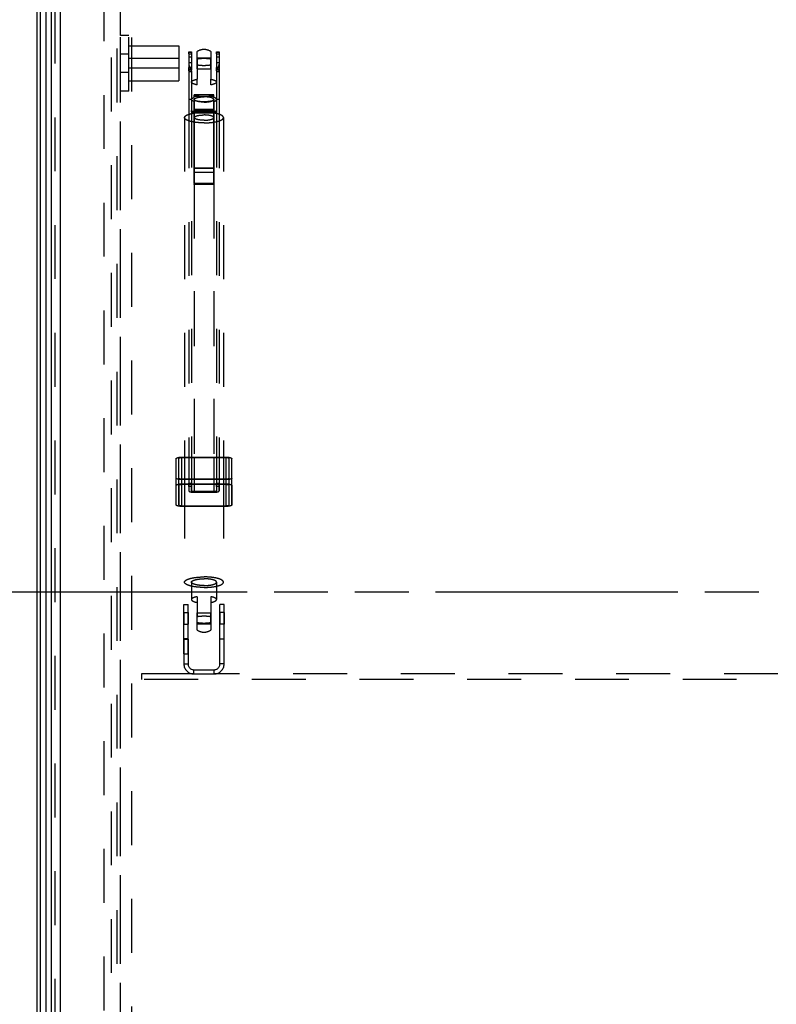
# Model space of a CAD drawing. Header units: millimetres. Extents: x 0 to 4200, y 0 to 5940.
# Tile 4 of 9: x 845 to 1389, y 3344 to 4052. Entities that reach past the tile are written whole.
import ezdxf

# ---------------------------------------------------------------- set-up
doc = ezdxf.new("R2010")
doc.units = ezdxf.units.MM
doc.header["$LTSCALE"] = 387.2
doc.linetypes.add('HIDDEN', pattern=[0.2, 0.1, -0.1])
doc.linetypes.add('PHANTOM', pattern=[0.8, 0.45, -0.05, 0.1, -0.05, 0.1, -0.05])
doc.layers.get('0').update_dxf_attribs({"linetype": 'CONTINUOUS'})
doc.layers.add('DEFAULT_2', color=8, linetype='HIDDEN')
doc.layers.add('HATCHING_BL0', color=7, linetype='CONTINUOUS')

# ---------------------------------------------------------------- blocks, each defined once
blk = doc.blocks.new('HATCHING_BL0', base_point=(1432.44, 3501.44))
at = {"layer": 'HATCHING_BL0', "color": 7, "linetype": 'PHANTOM'}
blk.add_line((834.35, 3640.25), (2030.54, 3640.25), dxfattribs=at)

msp = doc.modelspace()

# ---------------------------------------------------------------- linework, layer by layer
at = {"color": 7, "linetype": 'Continuous'}
for p, q in [((857.55, 3082.75), (857.55, 4197.75)), ((860.05, 3082.75), (860.05, 4197.75)), ((867.55, 4184.75), (867.55, 3090.75))]:
    msp.add_line(p, q, dxfattribs=at)
at = {"color": 9, "linetype": 'Continuous'}
for p, q in [((874.28, 3094.48), (874.28, 4181.02)), ((863.99, 3086.69), (863.99, 4166.75))]:
    msp.add_line(p, q, dxfattribs=at)
at = {"layer": 'DEFAULT_2', "color": 8, "linetype": 'HIDDEN'}
for p, q in [((863.99, 3086.69), (863.99, 4193.81)), ((870.55, 3090.75), (870.55, 4184.75)), ((874.28, 3094.48), (874.28, 4181.02)), ((857.55, 3114), (857.55, 4166.5)), ((860.05, 3114), (860.05, 4166.5)), ((905.55, 4152.25), (905.55, 3128.25)), ((911.11, 3133.81), (911.11, 4146.69)), ((911.11, 3133.81), (911.11, 4146.69)), ((915.05, 3140.25), (915.05, 4140.25)), ((915.05, 3140.25), (915.05, 4140.25)), ((917.55, 3140.25), (917.55, 4140.25)), ((917.55, 4040.25), (917.55, 4140.25)), ((925.55, 3148.25), (925.55, 4132.25)), ((917.55, 4000.25), (917.55, 4040.25)), ((923.55, 4040.25), (917.55, 4040.25)), ((923.55, 4000.25), (923.55, 4040.25)), ((923.55, 4007.75), (923.55, 4032.75)), ((923.55, 4032.75), (959.55, 4032.75)), ((959.55, 4032.75), (959.55, 4023.7)), ((923.55, 4026.75), (917.55, 4026.75)), ((917.55, 4020.25), (917.55, 4026.75)), ((923.55, 4020.25), (923.55, 4026.75)), ((923.55, 4016.8), (923.55, 4023.7)), ((959.55, 4023.7), (923.55, 4023.7)), ((959.55, 4023.7), (959.55, 4016.8)), ((959.55, 4023.7), (959.55, 4016.8)), ((966.55, 4028.42), (968.55, 4028.42)), ((966.55, 4026.96), (966.55, 4028.42)), ((966.55, 4028.34), (968.55, 4028.34)), ((966.55, 4026.96), (966.55, 4019.64)), ((966.55, 4026.96), (968.55, 4026.96)), ((968.55, 4024.75), (966.55, 4024.75)), ((966.55, 4024.75), (966.55, 4019.64)), ((968.55, 4028.42), (968.55, 4026.96)), ((968.55, 4026.96), (968.55, 4017.33)), ((968.55, 4024.75), (968.55, 4019.04)), ((972.55, 4024.25), (972.55, 4028.7)), ((972.55, 4024.25), (982.55, 4024.25)), ((972.55, 4024.1), (972.55, 4024.25)), ((972.55, 4024.24), (972.55, 4024.25)), ((972.55, 4024.1), (972.55, 4024.24)), ((972.55, 4023.24), (972.55, 4024.1)), ((972.55, 4023.24), (972.55, 4024.1)), ((972.55, 4016.25), (972.55, 4023.24)), ((972.55, 4023.24), (972.55, 4008.79)), ((982.55, 4028.7), (982.55, 4024.25)), ((982.55, 4024.25), (982.55, 4024.24)), ((982.55, 4024.1), (982.55, 4024.25)), ((982.55, 4024.24), (982.55, 4024.1)), ((982.55, 4023.24), (982.55, 4024.1)), ((982.55, 4024.1), (982.55, 4023.24)), ((982.55, 4016.25), (982.55, 4023.24)), ((982.55, 4023.24), (982.55, 4008.79)), ((986.55, 4028.42), (988.55, 4028.42)), ((986.55, 4026.96), (986.55, 4028.42)), ((986.55, 4028.34), (988.55, 4028.34)), ((986.55, 4026.96), (986.55, 4017.33)), ((986.55, 4026.96), (988.55, 4026.96)), ((988.55, 4024.75), (986.55, 4024.75)), ((986.55, 4024.75), (986.55, 4019.04)), ((988.55, 4028.42), (988.55, 4026.96)), ((988.55, 4026.96), (988.55, 4019.64)), ((988.55, 4024.75), (988.55, 4019.64)), ((917.55, 4013.75), (917.55, 4020.25)), ((923.55, 4013.75), (923.55, 4020.25)), ((959.55, 4016.8), (923.55, 4016.8)), ((959.55, 4016.8), (959.55, 4007.75)), ((968.55, 4020.51), (966.55, 4020.51)), ((966.55, 4019.64), (966.55, 4019.04)), ((966.55, 4019.64), (966.55, 4019.04)), ((966.55, 4019.64), (966.55, 4017.33)), ((966.55, 4019.04), (966.55, 4017.33)), ((966.55, 4019.04), (966.55, 4017.33)), ((966.55, 4017.33), (966.55, 4015.75)), ((966.55, 4017.33), (966.55, 4015.75)), ((966.55, 4014.86), (966.55, 4017.33)), ((968.55, 4017.33), (966.55, 4017.33)), ((968.55, 4015.75), (966.55, 4015.75)), ((966.55, 4015.75), (966.55, 4014.86)), ((968.55, 4019.04), (968.55, 4017.33)), ((968.55, 4017.33), (968.55, 4015.75)), ((968.55, 4014.86), (968.55, 4017.33)), ((972.55, 4016.25), (982.55, 4016.25)), ((988.55, 4020.51), (986.55, 4020.51)), ((986.55, 4019.04), (986.55, 4017.33)), ((986.55, 4017.33), (986.55, 4015.75)), ((986.55, 4014.86), (986.55, 4017.33)), ((988.55, 4017.33), (986.55, 4017.33)), ((988.55, 4015.75), (986.55, 4015.75)), ((988.55, 4019.64), (988.55, 4019.04)), ((988.55, 4019.64), (988.55, 4017.33)), ((988.55, 4019.64), (988.55, 4019.04)), ((988.55, 4019.04), (988.55, 4017.33)), ((988.55, 4019.04), (988.55, 4017.33)), ((988.55, 4017.33), (988.55, 4015.75)), ((988.55, 4014.86), (988.55, 4017.33)), ((988.55, 4017.33), (988.55, 4015.75)), ((988.55, 4015.75), (988.55, 4014.86)), ((923.55, 4013.75), (917.55, 4013.75)), ((966.55, 4014.86), (966.55, 4014.32)), ((966.55, 4014.86), (966.55, 4014.32)), ((966.55, 4014.86), (968.55, 4014.86)), ((966.55, 4014.32), (966.55, 3994.59)), ((966.55, 4014.32), (966.55, 3994.59)), ((966.55, 4014.32), (968.55, 4014.32)), ((968.55, 4014.86), (968.55, 4014.32)), ((968.55, 4014.32), (968.55, 4006.77)), ((972.55, 4004.75), (972.55, 4008.79)), ((982.55, 4004.75), (982.55, 4008.79)), ((986.55, 4014.86), (986.55, 4014.32)), ((986.55, 4014.86), (988.55, 4014.86)), ((986.55, 4014.32), (986.55, 4006.77)), ((986.55, 4014.32), (988.55, 4014.32)), ((988.55, 4014.86), (988.55, 4014.32)), ((988.55, 4014.86), (988.55, 4014.32)), ((988.55, 4014.32), (988.55, 3994.59)), ((988.55, 4014.32), (988.55, 3994.59)), ((923.55, 4007.75), (959.55, 4007.75)), ((968.55, 4006.77), (968.55, 3994.59)), ((968.55, 4006.77), (968.55, 3994.59)), ((986.55, 4006.77), (986.55, 3994.59)), ((986.55, 4006.77), (986.55, 3994.59)), ((917.55, 3320.25), (917.55, 4000.25)), ((923.55, 4000.25), (917.55, 4000.25)), ((966.55, 3994.59), (966.55, 3983.55)), ((966.55, 3994.59), (966.55, 3983.55)), ((966.55, 3994.59), (968.55, 3994.59)), ((968.55, 3994.59), (968.55, 3994.26)), ((968.55, 3994.59), (968.55, 3994.26)), ((968.55, 3994.26), (968.55, 3986.27)), ((977.55, 3997.65), (970.55, 3997.65)), ((970.55, 3996.69), (970.55, 3997.65)), ((970.55, 3995.78), (970.55, 3996.69)), ((970.55, 3996.69), (984.55, 3996.69)), ((970.55, 3994.26), (970.55, 3992.73)), ((970.55, 3993.69), (970.55, 3992.73)), ((984.55, 3997.65), (977.55, 3997.65)), ((984.55, 3996.69), (984.55, 3997.65)), ((984.55, 3995.78), (984.55, 3996.69)), ((984.55, 3994.26), (984.55, 3992.73)), ((984.55, 3993.69), (984.55, 3992.73)), ((986.55, 3994.59), (986.55, 3994.26)), ((986.55, 3994.59), (986.55, 3994.26)), ((986.55, 3994.59), (988.55, 3994.59)), ((986.55, 3994.26), (986.55, 3986.27)), ((988.55, 3994.59), (988.55, 3983.55)), ((988.55, 3994.59), (988.55, 3983.55)), ((970.55, 3992.73), (970.55, 3985.73)), ((970.55, 3986.04), (970.55, 3992.73)), ((984.55, 3987.01), (970.55, 3987.01)), ((984.55, 3992.73), (984.55, 3985.73)), ((984.55, 3986.04), (984.55, 3992.73)), ((984.55, 3986.04), (984.55, 3987.01)), ((963.55, 3981.21), (963.55, 3737.05)), ((966.55, 3983.55), (966.55, 3737.05)), ((966.55, 3983.55), (966.55, 3737.05)), ((968.55, 3985.33), (968.55, 3986.27)), ((968.55, 3986.27), (968.55, 3984.11)), ((968.55, 3986.27), (968.55, 3984.11)), ((968.55, 3984.11), (968.55, 3737.05)), ((968.55, 3984.11), (968.55, 3737.05)), ((970.55, 3986.04), (970.55, 3985.75)), ((984.55, 3986.04), (970.55, 3986.04)), ((970.55, 3985.75), (970.55, 3985.73)), ((970.55, 3985.73), (970.55, 3984.49)), ((970.55, 3985.73), (970.55, 3984.8)), ((984.55, 3985.73), (970.55, 3985.73)), ((970.55, 3985.73), (970.55, 3984.8)), ((970.55, 3985.19), (970.55, 3942.02)), ((970.55, 3985.19), (984.55, 3985.19)), ((970.55, 3984.8), (970.55, 3984.52)), ((970.55, 3984.49), (970.55, 3984.8)), ((973.17, 3984.8), (970.55, 3984.8)), ((970.55, 3984.8), (970.55, 3984.49)), ((984.55, 3984.52), (970.55, 3984.52)), ((970.55, 3984.49), (970.55, 3981.21)), ((970.55, 3981.21), (970.55, 3984.49)), ((970.55, 3984.49), (970.55, 3981.21)), ((970.55, 3944.85), (970.55, 3981.21)), ((970.55, 3981.21), (970.55, 3944.85)), ((981.93, 3984.8), (973.17, 3984.8)), ((984.55, 3984.8), (981.93, 3984.8)), ((984.55, 3986.04), (984.55, 3985.75)), ((984.55, 3985.75), (984.55, 3985.73)), ((984.55, 3985.73), (984.55, 3984.49)), ((984.55, 3985.73), (984.55, 3984.8)), ((984.55, 3985.73), (984.55, 3984.8)), ((984.55, 3985.19), (984.55, 3942.02)), ((984.55, 3984.49), (984.55, 3984.8)), ((984.55, 3984.8), (984.55, 3984.49)), ((984.55, 3984.49), (984.55, 3981.21)), ((984.55, 3981.21), (984.55, 3984.49)), ((984.55, 3984.49), (984.55, 3981.21)), ((984.55, 3944.85), (984.55, 3981.21)), ((984.55, 3981.21), (984.55, 3944.85)), ((986.55, 3985.33), (986.55, 3986.27)), ((986.55, 3986.27), (986.55, 3984.11)), ((986.55, 3986.27), (986.55, 3984.11)), ((986.55, 3984.11), (986.55, 3737.05)), ((986.55, 3984.11), (986.55, 3737.05)), ((988.55, 3983.55), (988.55, 3737.05)), ((988.55, 3983.55), (988.55, 3737.05)), ((991.55, 3981.21), (991.55, 3737.05)), ((984.55, 3944.85), (970.55, 3944.85)), ((970.55, 3942.02), (970.55, 3944.85)), ((970.55, 3944.57), (970.55, 3944.85)), ((970.55, 3944.85), (970.55, 3944.57)), ((984.55, 3944.57), (970.55, 3944.57)), ((970.55, 3944.57), (970.55, 3942.02)), ((984.55, 3942.02), (984.55, 3944.85)), ((984.55, 3944.57), (984.55, 3944.85)), ((984.55, 3944.85), (984.55, 3944.57)), ((984.55, 3944.57), (984.55, 3942.02)), ((970.55, 3934.26), (970.55, 3942.02)), ((970.55, 3942.02), (984.55, 3942.02)), ((970.55, 3942.02), (970.55, 3934.26)), ((984.55, 3934.26), (984.55, 3942.02)), ((984.55, 3942.02), (984.55, 3933.9)), ((970.55, 3934.26), (970.55, 3933.9)), ((970.55, 3934.26), (970.55, 3934.01)), ((970.55, 3934.26), (970.55, 3934.01)), ((970.55, 3934.01), (970.55, 3933.9)), ((970.55, 3934.01), (970.55, 3933.9)), ((970.55, 3933.9), (970.55, 3721.38)), ((984.55, 3933.9), (970.55, 3933.9)), ((970.55, 3933.79), (970.55, 3933.9)), ((970.55, 3933.9), (970.55, 3933.73)), ((970.55, 3933.9), (970.55, 3933.73)), ((970.55, 3933.68), (970.55, 3933.79)), ((984.55, 3933.73), (970.55, 3933.73)), ((970.55, 3933.73), (970.55, 3933.01)), ((970.55, 3933.01), (970.55, 3933.68)), ((984.55, 3933.01), (970.55, 3933.01)), ((970.55, 3933.01), (970.55, 3737.05)), ((984.55, 3934.26), (984.55, 3933.9)), ((984.55, 3933.9), (984.55, 3721.38)), ((984.55, 3933.01), (984.55, 3933.9)), ((984.55, 3933.9), (984.55, 3933.01)), ((984.55, 3933.01), (984.55, 3737.05)), ((957.55, 3716.71), (957.55, 3735.97)), ((959.55, 3716.71), (959.55, 3735.97)), ((961.55, 3737.05), (993.55, 3737.05)), ((961.55, 3717.79), (961.55, 3737.05)), ((961.55, 3717.25), (961.55, 3736.51)), ((993.55, 3736.51), (961.55, 3736.51)), ((963.55, 3737.05), (963.55, 3717.25)), ((966.55, 3737.05), (966.55, 3718.27)), ((966.55, 3737.05), (966.55, 3718.27)), ((968.55, 3737.05), (968.55, 3718.27)), ((968.55, 3737.05), (968.55, 3718.27)), ((970.55, 3737.05), (970.55, 3721.38)), ((984.55, 3737.05), (984.55, 3721.38)), ((986.55, 3737.05), (986.55, 3718.27)), ((986.55, 3737.05), (986.55, 3718.27)), ((988.55, 3737.05), (988.55, 3718.27)), ((988.55, 3737.05), (988.55, 3718.27)), ((991.55, 3737.05), (991.55, 3717.25)), ((993.55, 3717.79), (993.55, 3737.05)), ((993.55, 3717.25), (993.55, 3736.51)), ((995.55, 3716.71), (995.55, 3735.97)), ((997.55, 3716.71), (997.55, 3735.97)), ((957.55, 3716.71), (957.55, 3721.92)), ((959.55, 3716.71), (959.55, 3721.92)), ((961.55, 3721.38), (963.55, 3721.38)), ((961.55, 3717.25), (961.55, 3721.38)), ((961.55, 3701.58), (961.55, 3720.84)), ((993.55, 3720.84), (961.55, 3720.84)), ((961.55, 3717.79), (993.55, 3717.79)), ((963.55, 3721.38), (966.55, 3721.38)), ((966.55, 3721.38), (968.55, 3721.38)), ((966.55, 3718.27), (966.55, 3717.25)), ((966.55, 3717.25), (966.55, 3718.27)), ((966.55, 3718.27), (968.55, 3718.27)), ((968.55, 3721.38), (970.55, 3721.38)), ((968.55, 3717.25), (968.55, 3718.27)), ((968.55, 3718.27), (968.55, 3717.25)), ((970.55, 3721.38), (984.55, 3721.38)), ((970.55, 3721.38), (970.55, 3717.25)), ((970.55, 3721.38), (970.55, 3717.25)), ((984.55, 3721.38), (984.55, 3717.25)), ((984.55, 3721.38), (986.55, 3721.38)), ((984.55, 3721.38), (984.55, 3717.25)), ((986.55, 3721.38), (988.55, 3721.38)), ((986.55, 3718.27), (986.55, 3717.25)), ((986.55, 3717.25), (986.55, 3718.27)), ((986.55, 3718.27), (988.55, 3718.27)), ((988.55, 3721.38), (991.55, 3721.38)), ((988.55, 3717.25), (988.55, 3718.27)), ((988.55, 3718.27), (988.55, 3717.25)), ((991.55, 3721.38), (993.55, 3721.38)), ((993.55, 3717.25), (993.55, 3721.38)), ((993.55, 3701.58), (993.55, 3720.84)), ((995.55, 3716.71), (995.55, 3721.92)), ((997.55, 3716.71), (997.55, 3721.92)), ((957.55, 3702.66), (957.55, 3716.71)), ((957.55, 3702.66), (957.55, 3716.71)), ((959.55, 3702.66), (959.55, 3716.71)), ((959.55, 3716.71), (959.55, 3702.66)), ((993.55, 3717.25), (961.55, 3717.25)), ((961.55, 3702.12), (961.55, 3717.25)), ((963.55, 3717.25), (963.55, 3647.12)), ((966.55, 3717.25), (966.55, 3715.8)), ((966.55, 3715.8), (966.55, 3717.25)), ((966.55, 3715.8), (966.55, 3712.83)), ((966.55, 3715.8), (966.55, 3712.83)), ((968.55, 3715.8), (966.55, 3715.8)), ((968.55, 3715.8), (968.55, 3717.25)), ((968.55, 3717.25), (968.55, 3715.8)), ((968.55, 3715.8), (968.55, 3712.83)), ((968.55, 3712.83), (968.55, 3715.8)), ((970.55, 3717.25), (970.55, 3712.29)), ((970.55, 3717.25), (970.55, 3712.29)), ((970.55, 3712.29), (970.55, 3711.75)), ((984.55, 3712.29), (970.55, 3712.29)), ((970.55, 3711.75), (984.55, 3711.75)), ((984.55, 3717.25), (984.55, 3712.29)), ((984.55, 3717.25), (984.55, 3712.29)), ((984.55, 3712.29), (984.55, 3711.75)), ((986.55, 3717.25), (986.55, 3715.8)), ((986.55, 3715.8), (986.55, 3717.25)), ((986.55, 3715.8), (986.55, 3712.83)), ((986.55, 3715.8), (986.55, 3712.83)), ((988.55, 3715.8), (986.55, 3715.8)), ((988.55, 3715.8), (988.55, 3717.25)), ((988.55, 3717.25), (988.55, 3715.8)), ((988.55, 3715.8), (988.55, 3712.83)), ((988.55, 3712.83), (988.55, 3715.8)), ((991.55, 3717.25), (991.55, 3647.12)), ((993.55, 3702.12), (993.55, 3717.25)), ((995.55, 3702.66), (995.55, 3716.71)), ((995.55, 3702.66), (995.55, 3716.71)), ((997.55, 3702.66), (997.55, 3716.71)), ((997.55, 3716.71), (997.55, 3702.66)), ((961.55, 3702.12), (963.55, 3702.12)), ((963.55, 3701.58), (961.55, 3701.58)), ((963.55, 3702.12), (991.55, 3702.12)), ((991.55, 3701.58), (963.55, 3701.58)), ((991.55, 3702.12), (993.55, 3702.12)), ((993.55, 3701.58), (991.55, 3701.58)), ((968.55, 3647.12), (968.55, 3634.6)), ((986.55, 3647.12), (986.55, 3634.6)), ((972.55, 3636.62), (972.55, 3622.18)), ((982.55, 3636.62), (982.55, 3622.18)), ((963.05, 3625.37), (963.05, 3631.12)), ((963.05, 3631.12), (966.05, 3631.12)), ((966.05, 3625.37), (966.05, 3631.12)), ((989.05, 3625.37), (989.05, 3631.12)), ((992.05, 3631.12), (989.05, 3631.12)), ((992.05, 3625.37), (992.05, 3631.12)), ((963.05, 3616.87), (963.05, 3625.37)), ((963.05, 3625.37), (963.05, 3616.87)), ((963.05, 3625.37), (966.05, 3625.37)), ((966.05, 3616.87), (966.05, 3625.37)), ((966.05, 3625.37), (966.05, 3616.87)), ((972.55, 3625.12), (982.55, 3625.12)), ((972.55, 3624.97), (972.55, 3625.12)), ((972.55, 3622.18), (972.55, 3624.97)), ((972.55, 3617.12), (972.55, 3622.18)), ((972.55, 3612.67), (972.55, 3622.18)), ((982.55, 3624.97), (982.55, 3625.12)), ((982.55, 3622.18), (982.55, 3624.97)), ((982.55, 3617.12), (982.55, 3622.18)), ((982.55, 3622.18), (982.55, 3612.67)), ((989.05, 3616.87), (989.05, 3625.37)), ((989.05, 3625.37), (989.05, 3616.87)), ((992.05, 3625.37), (989.05, 3625.37)), ((992.05, 3616.87), (992.05, 3625.37)), ((992.05, 3625.37), (992.05, 3616.87)), ((963.05, 3606.62), (963.05, 3616.87)), ((963.05, 3616.87), (966.05, 3616.87)), ((966.05, 3606.62), (966.05, 3616.87)), ((972.55, 3617.12), (982.55, 3617.12)), ((989.05, 3606.12), (989.05, 3616.87)), ((992.05, 3616.87), (989.05, 3616.87)), ((992.05, 3606.12), (992.05, 3616.87)), ((963.05, 3606.12), (963.05, 3606.62)), ((963.05, 3606.12), (963.05, 3606.62)), ((963.05, 3606.62), (966.05, 3606.62)), ((963.05, 3606.12), (963.05, 3588.37)), ((963.05, 3606.12), (966.05, 3606.12)), ((966.05, 3606.12), (963.05, 3606.12)), ((963.05, 3595.62), (963.05, 3606.12)), ((966.05, 3606.12), (966.05, 3606.62)), ((966.05, 3606.12), (966.05, 3606.62)), ((966.05, 3606.12), (966.05, 3588.37)), ((966.05, 3595.62), (966.05, 3606.12)), ((989.05, 3588.37), (989.05, 3606.12)), ((992.05, 3606.12), (989.05, 3606.12)), ((992.05, 3606.12), (989.05, 3606.12)), ((992.05, 3588.37), (992.05, 3606.12)), ((963.05, 3595.62), (966.05, 3595.62)), ((963.05, 3588.37), (966.05, 3588.37)), ((970.3, 3584.12), (984.8, 3584.12)), ((970.3, 3581.12), (970.3, 3584.12)), ((984.8, 3581.12), (984.8, 3584.12)), ((992.05, 3588.37), (989.05, 3588.37)), ((970.3, 3581.12), (932.55, 3581.12)), ((932.55, 3581.12), (932.55, 3577.12)), ((1902.55, 3577.12), (932.55, 3577.12)), ((970.3, 3581.12), (984.8, 3581.12)), ((1854.8, 3581.12), (984.8, 3581.12))]:
    msp.add_line(p, q, dxfattribs=at)
for centre, radius, start, end in [((977.55, 4021.21), 9, 90, 123.749), ((977.55, 4021.21), 9, 56.251, 90), ((977.55, 3620.16), 9, 236.251, 270), ((977.55, 3620.16), 9, 270, 303.749), ((970.3, 3588.37), 7.25, 180, 270), ((970.3, 3588.37), 4.25, 180, 270), ((984.8, 3588.37), 7.25, 270, 360), ((984.8, 3588.37), 4.25, 270, 360)]:
    msp.add_arc(centre, radius, start, end, dxfattribs=at)
for points, knots in [([(977.55, 4023.65), (977.11, 4023.65), (975.44, 4023.61), (973.76, 4023.46), (972.55, 4023.24)], [0, 0, 0, 0, 0.263097, 1, 1, 1, 1]), ([(982.55, 4023.24), (982.17, 4023.31), (980.51, 4023.55), (978.83, 4023.65), (977.55, 4023.65)], [0, 0, 0, 0, 0.232154, 1, 1, 1, 1]), ([(966.55, 4019.64), (966.55, 4019.34), (966.72, 4018.69), (967.37, 4017.33), (968.05, 4016.32), (968.55, 4015.64)], [0, 0, 0, 0, 0.195943, 0.439603, 1, 1, 1, 1]), ([(972.55, 4019.19), (972.93, 4019.12), (974.59, 4018.87), (976.26, 4018.78), (977.55, 4018.78)], [0, 0, 0, 0, 0.232154, 1, 1, 1, 1]), ([(977.55, 4018.78), (977.99, 4018.78), (979.66, 4018.82), (981.33, 4018.97), (982.55, 4019.19)], [0, 0, 0, 0, 0.263097, 1, 1, 1, 1]), ([(986.55, 4015.64), (987.04, 4016.32), (987.72, 4017.33), (988.37, 4018.69), (988.55, 4019.34), (988.55, 4019.64)], [0, 0, 0, 0, 0.560397, 0.804057, 1, 1, 1, 1]), ([(968.55, 4006.77), (968.55, 4006.99), (968.75, 4007.34), (969.17, 4007.67), (969.85, 4008.07), (970.99, 4008.47), (971.99, 4008.69), (972.55, 4008.79)], [0, 0, 0, 0, 0.138384, 0.231732, 0.345438, 0.634978, 1, 1, 1, 1]), ([(982.55, 4008.79), (983.11, 4008.69), (984.11, 4008.47), (985.25, 4008.07), (985.93, 4007.67), (986.35, 4007.34), (986.55, 4006.99), (986.55, 4006.77)], [0, 0, 0, 0, 0.365022, 0.654562, 0.768268, 0.861616, 1, 1, 1, 1]), ([(972.55, 4004.75), (971.99, 4004.85), (970.99, 4005.08), (969.85, 4005.48), (969.17, 4005.87), (968.75, 4006.2), (968.55, 4006.56), (968.55, 4006.77)], [0, 0, 0, 0, 0.365022, 0.654562, 0.768268, 0.861616, 1, 1, 1, 1]), ([(986.55, 4006.77), (986.55, 4006.56), (986.35, 4006.2), (985.93, 4005.87), (985.25, 4005.48), (984.11, 4005.08), (983.11, 4004.85), (982.55, 4004.75)], [0, 0, 0, 0, 0.138384, 0.231732, 0.345438, 0.634978, 1, 1, 1, 1]), ([(968.55, 3994.26), (968.55, 3994.33), (968.57, 3994.44), (968.61, 3994.54), (968.62, 3994.57)], [0, 0, 0, 0, 0.738669, 1, 1, 1, 1]), ([(970.55, 3992.73), (970.26, 3992.82), (969.74, 3993.02), (969.1, 3993.39), (968.67, 3993.78), (968.55, 3994.11), (968.55, 3994.26)], [0, 0, 0, 0, 0.34897, 0.626645, 0.836735, 1, 1, 1, 1]), ([(968.62, 3994.57), (968.75, 3994.84), (969.4, 3995.35), (970.11, 3995.64), (970.55, 3995.78)], [0, 0, 0, 0, 0.395728, 1, 1, 1, 1]), ([(977.55, 3997.65), (976.25, 3997.65), (974.38, 3997.55), (972.05, 3997.17), (971.01, 3996.9), (970.55, 3996.75)], [0, 0, 0, 0, 0.548782, 0.792018, 1, 1, 1, 1]), ([(970.55, 3994.26), (970.55, 3994.56), (971.03, 3995), (971.77, 3995.34), (973.04, 3995.75), (974.99, 3996.06), (976.65, 3996.15), (977.55, 3996.15)], [0, 0, 0, 0, 0.119348, 0.215599, 0.337307, 0.643755, 1, 1, 1, 1]), ([(977.55, 3992.36), (976.65, 3992.36), (974.99, 3992.45), (973.04, 3992.76), (971.77, 3993.17), (971.03, 3993.51), (970.55, 3993.96), (970.55, 3994.26)], [0, 0, 0, 0, 0.356245, 0.662693, 0.784401, 0.880652, 1, 1, 1, 1]), ([(970.55, 3993.69), (971.01, 3993.53), (972.05, 3993.27), (974.38, 3992.89), (976.25, 3992.79), (977.55, 3992.79)], [0, 0, 0, 0, 0.207982, 0.451218, 1, 1, 1, 1]), ([(984.55, 3996.75), (984.08, 3996.9), (983.05, 3997.17), (980.72, 3997.55), (978.84, 3997.65), (977.55, 3997.65)], [0, 0, 0, 0, 0.207982, 0.451218, 1, 1, 1, 1]), ([(984.55, 3994.26), (984.55, 3994.56), (984.06, 3995), (983.32, 3995.34), (982.05, 3995.75), (980.11, 3996.06), (978.44, 3996.15), (977.55, 3996.15)], [0, 0, 0, 0, 0.119348, 0.215599, 0.337307, 0.643755, 1, 1, 1, 1]), ([(977.55, 3992.36), (978.44, 3992.36), (980.11, 3992.45), (982.05, 3992.76), (983.32, 3993.17), (984.06, 3993.51), (984.55, 3993.96), (984.55, 3994.26)], [0, 0, 0, 0, 0.356245, 0.662693, 0.784401, 0.880652, 1, 1, 1, 1]), ([(977.55, 3992.79), (978.84, 3992.79), (980.72, 3992.89), (983.05, 3993.27), (984.08, 3993.53), (984.55, 3993.69)], [0, 0, 0, 0, 0.548782, 0.792018, 1, 1, 1, 1]), ([(986.47, 3994.57), (986.34, 3994.84), (985.7, 3995.35), (984.99, 3995.64), (984.55, 3995.78)], [0, 0, 0, 0, 0.395728, 1, 1, 1, 1]), ([(984.55, 3992.73), (984.84, 3992.82), (985.36, 3993.02), (986, 3993.39), (986.43, 3993.78), (986.55, 3994.11), (986.55, 3994.26)], [0, 0, 0, 0, 0.34897, 0.626645, 0.836735, 1, 1, 1, 1]), ([(986.55, 3994.26), (986.55, 3994.33), (986.53, 3994.44), (986.49, 3994.54), (986.47, 3994.57)], [0, 0, 0, 0, 0.738669, 1, 1, 1, 1]), ([(963.55, 3981.21), (963.55, 3981.47), (963.73, 3981.9), (964.16, 3982.34), (964.84, 3982.84), (966.01, 3983.4), (967.75, 3983.95), (969.86, 3984.4), (973.15, 3984.87), (975.76, 3984.99), (977.55, 3984.99)], [0, 0, 0, 0, 0.051936, 0.084404, 0.122755, 0.218611, 0.339818, 0.48351, 0.64522, 1, 1, 1, 1]), ([(977.55, 3977.43), (975.76, 3977.43), (973.15, 3977.56), (969.86, 3978.02), (967.75, 3978.48), (966.01, 3979.03), (964.84, 3979.58), (964.16, 3980.08), (963.73, 3980.53), (963.55, 3980.95), (963.55, 3981.21)], [0, 0, 0, 0, 0.35478, 0.51649, 0.660182, 0.781389, 0.877245, 0.915596, 0.948064, 1, 1, 1, 1]), ([(968.55, 3986.27), (968.55, 3986.18), (968.69, 3986.06), (968.9, 3985.96), (969.26, 3985.84), (969.82, 3985.75), (970.29, 3985.73), (970.55, 3985.73)], [0, 0, 0, 0, 0.119348, 0.215599, 0.337307, 0.643755, 1, 1, 1, 1]), ([(968.55, 3985.33), (968.7, 3985.31), (969.37, 3985.22), (970.04, 3985.19), (970.55, 3985.19)], [0, 0, 0, 0, 0.235957, 1, 1, 1, 1]), ([(970.55, 3981.21), (970.55, 3981.51), (971.03, 3981.96), (971.77, 3982.3), (973.04, 3982.71), (974.99, 3983.02), (976.65, 3983.1), (977.55, 3983.1)], [0, 0, 0, 0, 0.119348, 0.215599, 0.337307, 0.643755, 1, 1, 1, 1]), ([(977.55, 3979.32), (976.65, 3979.32), (974.99, 3979.41), (973.04, 3979.72), (971.77, 3980.13), (971.03, 3980.47), (970.55, 3980.91), (970.55, 3981.21)], [0, 0, 0, 0, 0.356245, 0.662693, 0.784401, 0.880652, 1, 1, 1, 1]), ([(991.55, 3981.21), (991.55, 3981.47), (991.36, 3981.9), (990.93, 3982.34), (990.25, 3982.84), (989.08, 3983.4), (987.35, 3983.95), (985.24, 3984.4), (981.94, 3984.87), (979.34, 3984.99), (977.55, 3984.99)], [0, 0, 0, 0, 0.051936, 0.084404, 0.122755, 0.218611, 0.339818, 0.48351, 0.64522, 1, 1, 1, 1]), ([(984.55, 3981.21), (984.55, 3981.51), (984.06, 3981.96), (983.32, 3982.3), (982.05, 3982.71), (980.11, 3983.02), (978.44, 3983.1), (977.55, 3983.1)], [0, 0, 0, 0, 0.119348, 0.215599, 0.337307, 0.643755, 1, 1, 1, 1]), ([(977.55, 3979.32), (978.44, 3979.32), (980.11, 3979.41), (982.05, 3979.72), (983.32, 3980.13), (984.06, 3980.47), (984.55, 3980.91), (984.55, 3981.21)], [0, 0, 0, 0, 0.356245, 0.662693, 0.784401, 0.880652, 1, 1, 1, 1]), ([(977.55, 3977.43), (979.34, 3977.43), (981.94, 3977.56), (985.24, 3978.02), (987.35, 3978.48), (989.08, 3979.03), (990.25, 3979.58), (990.93, 3980.08), (991.36, 3980.53), (991.55, 3980.95), (991.55, 3981.21)], [0, 0, 0, 0, 0.35478, 0.51649, 0.660182, 0.781389, 0.877245, 0.915596, 0.948064, 1, 1, 1, 1]), ([(984.55, 3985.73), (984.8, 3985.73), (985.28, 3985.75), (985.84, 3985.84), (986.2, 3985.96), (986.41, 3986.06), (986.55, 3986.18), (986.55, 3986.27)], [0, 0, 0, 0, 0.356245, 0.662693, 0.784401, 0.880652, 1, 1, 1, 1]), ([(984.55, 3985.19), (984.72, 3985.19), (985.39, 3985.2), (986.06, 3985.26), (986.55, 3985.33)], [0, 0, 0, 0, 0.260276, 1, 1, 1, 1]), ([(957.55, 3735.97), (957.55, 3736.14), (957.82, 3736.39), (958.25, 3736.59), (958.97, 3736.82), (960.09, 3737), (961.04, 3737.05), (961.55, 3737.05)], [0, 0, 0, 0, 0.119348, 0.215599, 0.337307, 0.643756, 1, 1, 1, 1]), ([(961.55, 3736.51), (961.29, 3736.51), (960.82, 3736.48), (960.26, 3736.39), (959.9, 3736.28), (959.69, 3736.18), (959.55, 3736.05), (959.55, 3735.97)], [0, 0, 0, 0, 0.356244, 0.662693, 0.784401, 0.880652, 1, 1, 1, 1]), ([(993.55, 3737.05), (994.06, 3737.05), (995.01, 3737), (996.12, 3736.82), (996.85, 3736.59), (997.27, 3736.39), (997.55, 3736.14), (997.55, 3735.97)], [0, 0, 0, 0, 0.356244, 0.662693, 0.784401, 0.880652, 1, 1, 1, 1]), ([(995.55, 3735.97), (995.55, 3736.05), (995.41, 3736.18), (995.2, 3736.28), (994.84, 3736.39), (994.28, 3736.48), (993.8, 3736.51), (993.55, 3736.51)], [0, 0, 0, 0, 0.119348, 0.215599, 0.337307, 0.643756, 1, 1, 1, 1]), ([(961.55, 3720.84), (961.04, 3720.84), (960.09, 3720.89), (958.97, 3721.06), (958.25, 3721.3), (957.82, 3721.49), (957.55, 3721.75), (957.55, 3721.92)], [0, 0, 0, 0, 0.356244, 0.662693, 0.784401, 0.880652, 1, 1, 1, 1]), ([(957.55, 3716.71), (957.55, 3716.88), (957.82, 3717.14), (958.25, 3717.33), (958.97, 3717.56), (960.09, 3717.74), (961.04, 3717.79), (961.55, 3717.79)], [0, 0, 0, 0, 0.119348, 0.215599, 0.337307, 0.643756, 1, 1, 1, 1]), ([(959.55, 3721.92), (959.55, 3721.83), (959.69, 3721.7), (959.9, 3721.61), (960.26, 3721.49), (960.82, 3721.4), (961.29, 3721.38), (961.55, 3721.38)], [0, 0, 0, 0, 0.119348, 0.215599, 0.337307, 0.643756, 1, 1, 1, 1]), ([(997.55, 3721.92), (997.55, 3721.75), (997.27, 3721.49), (996.85, 3721.3), (996.12, 3721.06), (995.01, 3720.89), (994.06, 3720.84), (993.55, 3720.84)], [0, 0, 0, 0, 0.119348, 0.215599, 0.337307, 0.643756, 1, 1, 1, 1]), ([(993.55, 3721.38), (993.8, 3721.38), (994.28, 3721.4), (994.84, 3721.49), (995.2, 3721.61), (995.41, 3721.7), (995.55, 3721.83), (995.55, 3721.92)], [0, 0, 0, 0, 0.356244, 0.662693, 0.784401, 0.880652, 1, 1, 1, 1]), ([(993.55, 3717.79), (994.06, 3717.79), (995.01, 3717.74), (996.12, 3717.56), (996.85, 3717.33), (997.27, 3717.14), (997.55, 3716.88), (997.55, 3716.71)], [0, 0, 0, 0, 0.356244, 0.662693, 0.784401, 0.880652, 1, 1, 1, 1]), ([(961.55, 3717.25), (961.29, 3717.25), (960.82, 3717.23), (960.26, 3717.14), (959.9, 3717.02), (959.69, 3716.92), (959.55, 3716.8), (959.55, 3716.71)], [0, 0, 0, 0, 0.356244, 0.662693, 0.784401, 0.880652, 1, 1, 1, 1]), ([(966.55, 3712.83), (966.55, 3712.66), (966.82, 3712.4), (967.25, 3712.21), (967.97, 3711.98), (969.09, 3711.8), (970.04, 3711.75), (970.55, 3711.75)], [0, 0, 0, 0, 0.119348, 0.215599, 0.337307, 0.643756, 1, 1, 1, 1]), ([(970.55, 3712.29), (970.29, 3712.29), (969.82, 3712.31), (969.26, 3712.4), (968.9, 3712.52), (968.69, 3712.62), (968.55, 3712.74), (968.55, 3712.83)], [0, 0, 0, 0, 0.356245, 0.662693, 0.784401, 0.880652, 1, 1, 1, 1]), ([(984.55, 3711.75), (985.06, 3711.75), (986.01, 3711.8), (987.12, 3711.98), (987.85, 3712.21), (988.27, 3712.4), (988.55, 3712.66), (988.55, 3712.83)], [0, 0, 0, 0, 0.356244, 0.662693, 0.784401, 0.880652, 1, 1, 1, 1]), ([(986.55, 3712.83), (986.55, 3712.74), (986.41, 3712.62), (986.2, 3712.52), (985.84, 3712.4), (985.28, 3712.31), (984.8, 3712.29), (984.55, 3712.29)], [0, 0, 0, 0, 0.119348, 0.215599, 0.337307, 0.643755, 1, 1, 1, 1]), ([(995.55, 3716.71), (995.55, 3716.8), (995.41, 3716.92), (995.2, 3717.02), (994.84, 3717.14), (994.28, 3717.23), (993.8, 3717.25), (993.55, 3717.25)], [0, 0, 0, 0, 0.119348, 0.215599, 0.337307, 0.643756, 1, 1, 1, 1]), ([(961.55, 3701.58), (961.04, 3701.58), (960.09, 3701.63), (958.97, 3701.81), (958.25, 3702.04), (957.82, 3702.24), (957.55, 3702.49), (957.55, 3702.66)], [0, 0, 0, 0, 0.356244, 0.662693, 0.784401, 0.880652, 1, 1, 1, 1]), ([(959.55, 3702.66), (959.55, 3702.58), (959.69, 3702.45), (959.9, 3702.35), (960.26, 3702.23), (960.82, 3702.15), (961.29, 3702.12), (961.55, 3702.12)], [0, 0, 0, 0, 0.119348, 0.215599, 0.337307, 0.643756, 1, 1, 1, 1]), ([(997.55, 3702.66), (997.55, 3702.49), (997.27, 3702.24), (996.85, 3702.04), (996.12, 3701.81), (995.01, 3701.63), (994.06, 3701.58), (993.55, 3701.58)], [0, 0, 0, 0, 0.119348, 0.215599, 0.337307, 0.643756, 1, 1, 1, 1]), ([(993.55, 3702.12), (993.8, 3702.12), (994.28, 3702.15), (994.84, 3702.23), (995.2, 3702.35), (995.41, 3702.45), (995.55, 3702.58), (995.55, 3702.66)], [0, 0, 0, 0, 0.356244, 0.662693, 0.784401, 0.880652, 1, 1, 1, 1]), ([(963.55, 3647.12), (963.55, 3647.38), (963.73, 3647.8), (964.16, 3648.24), (964.84, 3648.75), (966.01, 3649.3), (967.75, 3649.85), (969.86, 3650.3), (973.15, 3650.77), (975.76, 3650.9), (977.55, 3650.9)], [0, 0, 0, 0, 0.051936, 0.084404, 0.122755, 0.218611, 0.339818, 0.48351, 0.64522, 1, 1, 1, 1]), ([(968.54, 3644.22), (967.83, 3644.38), (966.83, 3644.65), (965.6, 3645.13), (964.5, 3645.67), (963.55, 3646.43), (963.55, 3647.12)], [0, 0, 0, 0, 0.365577, 0.520234, 0.654804, 1, 1, 1, 1]), ([(968.55, 3647.12), (968.55, 3647.5), (969.17, 3648.08), (970.13, 3648.51), (971.25, 3648.88), (972.6, 3649.16), (974.72, 3649.47), (976.4, 3649.55), (977.55, 3649.55)], [0, 0, 0, 0, 0.119322, 0.215553, 0.337235, 0.481489, 0.643832, 1, 1, 1, 1]), ([(977.55, 3644.68), (976.4, 3644.68), (974.72, 3644.77), (972.6, 3645.07), (971.25, 3645.36), (970.13, 3645.72), (969.17, 3646.16), (968.55, 3646.73), (968.55, 3647.12)], [0, 0, 0, 0, 0.356168, 0.518511, 0.662765, 0.784447, 0.880678, 1, 1, 1, 1]), ([(991.55, 3647.12), (991.55, 3647.38), (991.36, 3647.8), (990.93, 3648.24), (990.25, 3648.75), (989.08, 3649.3), (987.35, 3649.85), (985.24, 3650.3), (981.94, 3650.77), (979.34, 3650.9), (977.55, 3650.9)], [0, 0, 0, 0, 0.051936, 0.084404, 0.122755, 0.218611, 0.339818, 0.48351, 0.64522, 1, 1, 1, 1]), ([(986.55, 3647.12), (986.55, 3647.5), (985.93, 3648.08), (984.97, 3648.51), (983.84, 3648.88), (982.49, 3649.16), (980.37, 3649.47), (978.7, 3649.55), (977.55, 3649.55)], [0, 0, 0, 0, 0.119322, 0.215553, 0.337235, 0.481489, 0.643832, 1, 1, 1, 1]), ([(977.55, 3644.68), (978.7, 3644.68), (980.37, 3644.77), (982.49, 3645.07), (983.84, 3645.36), (984.97, 3645.72), (985.93, 3646.16), (986.55, 3646.73), (986.55, 3647.12)], [0, 0, 0, 0, 0.356168, 0.518511, 0.662765, 0.784447, 0.880678, 1, 1, 1, 1]), ([(986.55, 3644.22), (987.26, 3644.38), (988.26, 3644.65), (989.49, 3645.13), (990.59, 3645.67), (991.55, 3646.43), (991.55, 3647.12)], [0, 0, 0, 0, 0.365577, 0.520234, 0.654804, 1, 1, 1, 1]), ([(977.55, 3643.33), (975.95, 3643.33), (972.93, 3643.47), (969.93, 3643.91), (968.54, 3644.22)], [0, 0, 0, 0, 0.529417, 1, 1, 1, 1]), ([(977.55, 3643.33), (979.15, 3643.33), (982.17, 3643.47), (985.17, 3643.91), (986.55, 3644.22)], [0, 0, 0, 0, 0.529417, 1, 1, 1, 1]), ([(972.55, 3636.62), (971.99, 3636.52), (970.99, 3636.3), (969.85, 3635.89), (969.17, 3635.5), (968.75, 3635.17), (968.55, 3634.82), (968.55, 3634.6)], [0, 0, 0, 0, 0.365022, 0.654562, 0.768268, 0.861616, 1, 1, 1, 1]), ([(968.55, 3634.6), (968.55, 3634.38), (968.75, 3634.03), (969.17, 3633.7), (969.85, 3633.31), (970.99, 3632.9), (971.99, 3632.68), (972.55, 3632.58)], [0, 0, 0, 0, 0.138384, 0.231732, 0.345438, 0.634978, 1, 1, 1, 1]), ([(986.55, 3634.6), (986.55, 3634.82), (986.35, 3635.17), (985.93, 3635.5), (985.25, 3635.89), (984.11, 3636.3), (983.11, 3636.52), (982.55, 3636.62)], [0, 0, 0, 0, 0.138384, 0.231732, 0.345438, 0.634978, 1, 1, 1, 1]), ([(982.55, 3632.58), (983.11, 3632.68), (984.11, 3632.9), (985.25, 3633.31), (985.93, 3633.7), (986.35, 3634.03), (986.55, 3634.38), (986.55, 3634.6)], [0, 0, 0, 0, 0.365022, 0.654562, 0.768268, 0.861616, 1, 1, 1, 1]), ([(977.55, 3622.59), (977.11, 3622.59), (975.44, 3622.56), (973.76, 3622.4), (972.55, 3622.18)], [0, 0, 0, 0, 0.263097, 1, 1, 1, 1]), ([(982.55, 3622.18), (982.17, 3622.25), (980.51, 3622.5), (978.83, 3622.59), (977.55, 3622.59)], [0, 0, 0, 0, 0.232154, 1, 1, 1, 1]), ([(972.55, 3618.14), (972.93, 3618.07), (974.59, 3617.82), (976.26, 3617.73), (977.55, 3617.73)], [0, 0, 0, 0, 0.232154, 1, 1, 1, 1]), ([(977.55, 3617.73), (977.99, 3617.73), (979.66, 3617.76), (981.33, 3617.92), (982.55, 3618.14)], [0, 0, 0, 0, 0.263097, 1, 1, 1, 1])]:
    msp.add_open_spline(points, degree=3, knots=knots, dxfattribs=at)

# ---------------------------------------------------------------- block references
at = {"layer": 'HATCHING_BL0'}
msp.add_blockref('HATCHING_BL0', (1432.44, 3501.44), dxfattribs=at)

doc.saveas('drawing.dxf')
